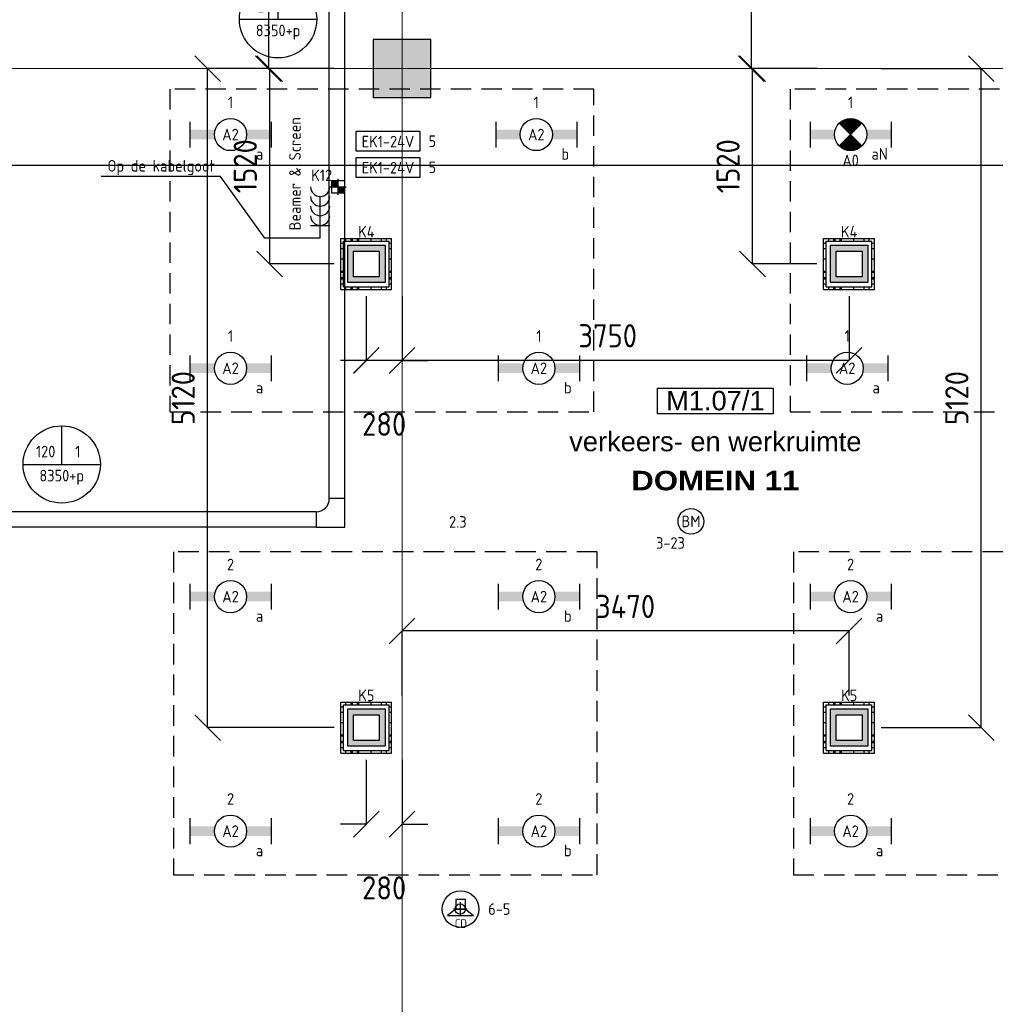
# Model space of a CAD drawing. Header units: millimetres. Extents: x -38031 to 110605, y -30229 to 92226.
# Tile 193 of 256: x 88890 to 96468, y 17835 to 25479. Entities that reach past the tile are written whole.
import ezdxf
from ezdxf.enums import TextEntityAlignment as Align

# ---------------------------------------------------------------- set-up
doc = ezdxf.new("R2010")
doc.units = ezdxf.units.MM
doc.header["$LTSCALE"] = 50
doc.set_wipeout_variables(frame=1)
doc.header["$PDMODE"] = 1
doc.linetypes.add('HIDDEN2', pattern=[4.7625, 3.175, -1.5875])
doc.linetypes.add('STYLE_07', pattern=[1.875, 0.625, -0.20828, 0.625, -0.20836, 0.06943, -0.13893])
for name, color, linetype in [('AB$1A---_ATTRIB035', 8, 'Continuous'), ('AL$1A---_ALGEMEEN', 8, 'Continuous'), ('AL------_MAATV', 200, 'Continuous'), ('AL------_MAATVOERING', 2, 'Continuous'), ('AL------_SPARING', 2, 'Continuous'), ('AM$1A---_ARCERING', 8, 'Continuous'), ('BOUWKUNDIG', 8, 'Continuous'), ('EB6421--_ATTRIB', 2, 'Continuous'), ('EB6511--_ATTRIB', 2, 'Continuous'), ('EL6131--_KG', 3, 'Continuous'), ('EL6132--', 3, 'Continuous'), ('EL6222--', 3, 'Continuous'), ('EL6311--', 3, 'Continuous'), ('el6311--nv', 7, 'Continuous'), ('EL6322--', 3, 'Continuous'), ('EL6421--', 3, 'Continuous'), ('EL6431--', 3, 'Continuous'), ('EL6511--', 3, 'Continuous'), ('EM6131--', 1, 'Continuous'), ('LICHT_TEXT018', 1, 'Continuous'), ('versterkte strook', 7, 'Continuous'), ('Vloerdoos (2e)', 51, 'Continuous'), ('Vloerdoos (OUD)', 51, 'Continuous'), ('Zonwering', 3, 'Continuous')]:
    doc.layers.add(name, color=color, linetype=linetype)
doc.layers.add('stramien', color=1, linetype='Continuous', lineweight=15)
doc.styles.add('Arial', font='ARIAL.TTF')
doc.styles.add('Arial Black', font='txt')
doc.styles.add('BURO-018', font='iso.shx', dxfattribs={"height": 90})
doc.styles.add('NORATT', font='isocp.shx')
doc.styles.get("Standard").update_dxf_attribs({"font": 'iso.shx'})
doc.dimstyles.new('STABICAD', dxfattribs={"dimscale": 100, "dimtxt": 1.8, "dimasz": 2, "dimexe": 0, "dimexo": 2.5, "dimgap": 1.5, "dimtad": 0, "dimdec": 0, "dimrnd": 10, "dimzin": 0, "dimdsep": 46, "dimtxsty": 'Standard', "dimblk1": 'OBLIQUE', "dimblk2": 'OBLIQUE', "dimsah": 1, "dimcen": -3, "dimadec": 0, "dimazin": 0, "dimtfac": 1, "dimtdec": 0, "dimtofl": 0, "dimtmove": 2, "dimatfit": 3, "dimfxl": 0, "dimtvp": 1.055556, "dimtolj": 1, "dimtzin": 0, "dimarcsym": 0})

# ---------------------------------------------------------------- blocks, each defined once
blk = doc.blocks.new('_Oblique')
at = {"color": 0, "linetype": 'ByBlock', "lineweight": -2}
blk.add_line((-0.5, -0.5), (0.5, 0.5), dxfattribs=at)
blk = doc.blocks.new('*D26')
at = {"layer": 'AL------_MAATVOERING', "color": 0, "lineweight": -2}
for p, q in [((91322.4, 28454.1), (90822.4, 28454.1)), ((90822.4, 28454.1), (90822.4, 25100)), ((91322.4, 25100), (90822.4, 25100))]:
    blk.add_line(p, q, dxfattribs=at)
at = {"layer": 'Defpoints', "color": 0}
for p in [(91572.4, 28454.1), (90822.4, 25100), (91572.4, 25100)]:
    blk.add_point(p, dxfattribs=at)
at = {"layer": 'AL------_MAATVOERING', "color": 0, "lineweight": -2, "xscale": 200, "yscale": 200, "zscale": 200}
for p, rotation in [((90822.4, 28454.1), 90), ((90822.4, 25100), 270)]:
    blk.add_blockref('_Oblique', p, dxfattribs=dict(at, rotation=rotation))
at = {"layer": 'AL------_MAATVOERING', "color": 0, "insert": (90632.4, 26777.1), "char_height": 180, "attachment_point": 5, "rotation": 90}
blk.add_mtext('\\A1;3350', dxfattribs=at)
blk = doc.blocks.new('*D27')
at = {"layer": 'AL------_MAATVOERING', "color": 0, "lineweight": -2}
for p, q in [((95072.4, 28454.1), (94572.4, 28454.1)), ((94572.4, 28454.1), (94572.4, 25100)), ((95072.4, 25100), (94572.4, 25100))]:
    blk.add_line(p, q, dxfattribs=at)
at = {"layer": 'Defpoints', "color": 0}
for p in [(95322.4, 28454.1), (94572.4, 25100), (95322.4, 25100)]:
    blk.add_point(p, dxfattribs=at)
at = {"layer": 'AL------_MAATVOERING', "color": 0, "lineweight": -2, "xscale": 200, "yscale": 200, "zscale": 200}
for p, rotation in [((94572.4, 28454.1), 90), ((94572.4, 25100), 270)]:
    blk.add_blockref('_Oblique', p, dxfattribs=dict(at, rotation=rotation))
at = {"layer": 'AL------_MAATVOERING', "color": 0, "insert": (94382.4, 26777.1), "char_height": 180, "attachment_point": 5, "rotation": 90}
blk.add_mtext('\\A1;3350', dxfattribs=at)
blk = doc.blocks.new('*D33')
at = {"layer": 'AL------_MAATVOERING', "color": 0, "lineweight": -2}
for p, q in [((95082.4, 25100), (94582.4, 25100)), ((94582.4, 23583.4), (94582.4, 25100)), ((95082.4, 23583.4), (94582.4, 23583.4))]:
    blk.add_line(p, q, dxfattribs=at)
at = {"layer": 'Defpoints', "color": 0}
for p in [(94582.4, 25100), (95332.4, 25100), (95332.4, 23583.4)]:
    blk.add_point(p, dxfattribs=at)
at = {"layer": 'AL------_MAATVOERING', "color": 0, "lineweight": -2, "xscale": 200, "yscale": 200, "zscale": 200}
for p, rotation in [((94582.4, 25100), 90), ((94582.4, 23583.4), 270)]:
    blk.add_blockref('_Oblique', p, dxfattribs=dict(at, rotation=rotation))
at = {"layer": 'AL------_MAATVOERING', "color": 0, "insert": (94392.4, 24341.7), "char_height": 180, "attachment_point": 5, "rotation": 90}
blk.add_mtext('\\A1;1520', dxfattribs=at)
blk = doc.blocks.new('*D35')
at = {"layer": 'AL------_MAATVOERING', "color": 0, "lineweight": -2}
for p, q in [((91332.4, 25100), (90832.4, 25100)), ((90832.4, 23583.4), (90832.4, 25100)), ((91332.4, 23583.4), (90832.4, 23583.4))]:
    blk.add_line(p, q, dxfattribs=at)
at = {"layer": 'Defpoints', "color": 0}
for p in [(90832.4, 25100), (91582.4, 25100), (91582.4, 23583.4)]:
    blk.add_point(p, dxfattribs=at)
at = {"layer": 'AL------_MAATVOERING', "color": 0, "lineweight": -2, "xscale": 200, "yscale": 200, "zscale": 200}
for p, rotation in [((90832.4, 25100), 90), ((90832.4, 23583.4), 270)]:
    blk.add_blockref('_Oblique', p, dxfattribs=dict(at, rotation=rotation))
at = {"layer": 'AL------_MAATVOERING', "color": 0, "insert": (90642.4, 24341.7), "char_height": 180, "attachment_point": 5, "rotation": 90}
blk.add_mtext('\\A1;1520', dxfattribs=at)
blk = doc.blocks.new('*D36')
at = {"layer": 'AL------_MAATVOERING', "color": 0, "lineweight": -2}
for p, q in [((91582.4, 19733.4), (91582.4, 19233.4)), ((91860, 19733.4), (91860, 19233.4)), ((91582.4, 19233.4), (91382.4, 19233.4)), ((91860, 19233.4), (92060, 19233.4))]:
    blk.add_line(p, q, dxfattribs=at)
at = {"layer": 'Defpoints', "color": 0}
for p in [(91582.4, 19983.4), (91860, 19983.4), (91860, 19233.4)]:
    blk.add_point(p, dxfattribs=at)
at = {"layer": 'AL------_MAATVOERING', "color": 0, "lineweight": -2, "xscale": 200, "yscale": 200, "zscale": 200}
blk.add_blockref('_Oblique', (91582.4, 19233.4), dxfattribs=at)
at = {"layer": 'AL------_MAATVOERING', "color": 0, "lineweight": -2, "xscale": 200, "yscale": 200, "zscale": 200, "rotation": 180}
blk.add_blockref('_Oblique', (91860, 19233.4), dxfattribs=at)
at = {"layer": 'AL------_MAATVOERING', "color": 0, "insert": (91721.2, 18738.4), "char_height": 180, "attachment_point": 5}
blk.add_mtext('\\A1;280', dxfattribs=at)
blk = doc.blocks.new('*D220')
at = {"layer": 'AL------_MAATVOERING', "color": 0, "lineweight": -2}
for p, q in [((91860, 20233.4), (91860, 20733.4)), ((95332.4, 20733.4), (91860, 20733.4)), ((95332.4, 20233.4), (95332.4, 20733.4))]:
    blk.add_line(p, q, dxfattribs=at)
at = {"layer": 'Defpoints', "color": 0}
for p in [(91860, 20733.4), (91860, 19983.4), (95332.4, 19983.4)]:
    blk.add_point(p, dxfattribs=at)
at = {"layer": 'AL------_MAATVOERING', "color": 0, "lineweight": -2, "xscale": 200, "yscale": 200, "zscale": 200, "rotation": 180}
blk.add_blockref('_Oblique', (91860, 20733.4), dxfattribs=at)
at = {"layer": 'AL------_MAATVOERING', "color": 0, "lineweight": -2, "xscale": 200, "yscale": 200, "zscale": 200}
blk.add_blockref('_Oblique', (95332.4, 20733.4), dxfattribs=at)
at = {"layer": 'AL------_MAATVOERING', "color": 0, "insert": (93596.2, 20923.4), "char_height": 180, "attachment_point": 5}
blk.add_mtext('\\A1;3470', dxfattribs=at)
blk = doc.blocks.new('*D37')
at = {"layer": 'AL------_MAATVOERING', "color": 0, "lineweight": -2}
for p, q in [((91582.4, 23333.4), (91582.4, 22833.4)), ((91860, 23333.4), (91860, 22833.4)), ((91582.4, 22833.4), (91382.4, 22833.4)), ((91860, 22833.4), (92060, 22833.4))]:
    blk.add_line(p, q, dxfattribs=at)
at = {"layer": 'Defpoints', "color": 0}
for p in [(91582.4, 23583.4), (91860, 23583.4), (91860, 22833.4)]:
    blk.add_point(p, dxfattribs=at)
at = {"layer": 'AL------_MAATVOERING', "color": 0, "lineweight": -2, "xscale": 200, "yscale": 200, "zscale": 200}
blk.add_blockref('_Oblique', (91582.4, 22833.4), dxfattribs=at)
at = {"layer": 'AL------_MAATVOERING', "color": 0, "lineweight": -2, "xscale": 200, "yscale": 200, "zscale": 200, "rotation": 180}
blk.add_blockref('_Oblique', (91860, 22833.4), dxfattribs=at)
at = {"layer": 'AL------_MAATVOERING', "color": 0, "insert": (91721.2, 22338.4), "char_height": 180, "attachment_point": 5}
blk.add_mtext('\\A1;280', dxfattribs=at)
blk = doc.blocks.new('*D38')
at = {"layer": 'AL------_MAATVOERING', "color": 0, "lineweight": -2}
for p, q in [((91582.4, 23333.4), (91582.4, 22835.1)), ((95332.4, 23333.4), (95332.4, 22835.1)), ((91582.4, 22835.1), (95332.4, 22835.1))]:
    blk.add_line(p, q, dxfattribs=at)
at = {"layer": 'Defpoints', "color": 0}
for p in [(91582.4, 23583.4), (95332.4, 23583.4), (95332.4, 22835.1)]:
    blk.add_point(p, dxfattribs=at)
at = {"layer": 'AL------_MAATVOERING', "color": 0, "lineweight": -2, "xscale": 200, "yscale": 200, "zscale": 200, "rotation": 180}
blk.add_blockref('_Oblique', (91582.4, 22835.1), dxfattribs=at)
at = {"layer": 'AL------_MAATVOERING', "color": 0, "lineweight": -2, "xscale": 200, "yscale": 200, "zscale": 200}
blk.add_blockref('_Oblique', (95332.4, 22835.1), dxfattribs=at)
at = {"layer": 'AL------_MAATVOERING', "color": 0, "insert": (93457.4, 23025.1), "char_height": 180, "attachment_point": 5}
blk.add_mtext('\\A1;3750', dxfattribs=at)
blk = doc.blocks.new('*D221')
at = {"layer": 'AL------_MAATVOERING', "color": 0, "lineweight": -2}
for p, q in [((95582.4, 25100), (96359.4, 25100)), ((96359.4, 19983.4), (96359.4, 25100)), ((95582.4, 19983.4), (96359.4, 19983.4))]:
    blk.add_line(p, q, dxfattribs=at)
at = {"layer": 'Defpoints', "color": 0}
for p in [(95332.4, 25100), (96359.4, 25100), (95332.4, 19983.4)]:
    blk.add_point(p, dxfattribs=at)
at = {"layer": 'AL------_MAATVOERING', "color": 0, "lineweight": -2, "xscale": 200, "yscale": 200, "zscale": 200}
for p, rotation in [((96359.4, 25100), 90), ((96359.4, 19983.4), 270)]:
    blk.add_blockref('_Oblique', p, dxfattribs=dict(at, rotation=rotation))
at = {"layer": 'AL------_MAATVOERING', "color": 0, "insert": (96169.4, 22541.7), "char_height": 180, "attachment_point": 5, "rotation": 90}
blk.add_mtext('\\A1;5120', dxfattribs=at)
blk = doc.blocks.new('*D44')
at = {"layer": 'AL------_MAATVOERING', "color": 0, "lineweight": -2}
for p, q in [((91332.4, 25100), (90350.2, 25100)), ((90350.2, 19983.4), (90350.2, 25100)), ((91332.4, 19983.4), (90350.2, 19983.4))]:
    blk.add_line(p, q, dxfattribs=at)
at = {"layer": 'Defpoints', "color": 0}
for p in [(90350.2, 25100), (91582.4, 25100), (91582.4, 19983.4)]:
    blk.add_point(p, dxfattribs=at)
at = {"layer": 'AL------_MAATVOERING', "color": 0, "lineweight": -2, "xscale": 200, "yscale": 200, "zscale": 200}
for p, rotation in [((90350.2, 25100), 90), ((90350.2, 19983.4), 270)]:
    blk.add_blockref('_Oblique', p, dxfattribs=dict(at, rotation=rotation))
at = {"layer": 'AL------_MAATVOERING', "color": 0, "insert": (90160.2, 22541.7), "char_height": 180, "attachment_point": 5, "rotation": 90}
blk.add_mtext('\\A1;5120', dxfattribs=at)
blk = doc.blocks.new('E00414')
at = {"color": 0, "linetype": 'Continuous'}
for p, q in [((-2.9, -2.9), (-2.9, 2.9)), ((-2.9, 2.9), (2.9, 2.9)), ((-2, 2), (2, 2)), ((-2, -2), (-2, 2)), ((2, 2), (2, -2)), ((2.9, 2.9), (2.9, -2.9)), ((2.9, -2.9), (-2.9, -2.9)), ((2, -2), (-2, -2))]:
    blk.add_line(p, q, dxfattribs=at)
at = {"color": 0}
for points in [[(-2.9, 2.9), (2.9, 2.9), (-2, 2), (2, 2)], [(-2, -2), (-2.9, -2.9), (-2, 2), (-2.9, 2.9)], [(2, 2), (2.9, 2.9), (2, -2), (2.9, -2.9)], [(2, -2), (2.9, -2.9), (-2, -2), (-2.9, -2.9)]]:
    blk.add_solid(points, dxfattribs=at)
at = {"color": 0, "linetype": 'Continuous', "style": 'BURO-018'}
for tag, p in [('E_GKAST', (0, 8)), ('E_GROEP', (0, 5)), ('E_SGROEP', (4.5, 5))]:
    blk.add_attdef(tag, text='', height=1.8, dxfattribs=at).set_placement(p, align=Align.MIDDLE)
at = {"color": 0, "linetype": 'Continuous', "style": 'BURO-018', "flags": 1}
for tag, p in [('E_VERMCODE', (13, 5)), ('E_MATCODE', (0, 0))]:
    blk.add_attdef(tag, text='', height=1.8, dxfattribs=at).set_placement(p, align=Align.MIDDLE)
blk = doc.blocks.new('1115B6630')
at = {"color": 0}
for p, q in [((-6.3, 2), (-6.3, -2)), ((6.3, 2), (6.3, -2))]:
    blk.add_line(p, q, dxfattribs=at)
at = {"color": 0, "linetype": 'Continuous'}
blk.add_circle((0, 0), 2.5, dxfattribs=at)
at = {"color": 0}
for points in [[(-2.5, 0.75), (-6.3, 0.75), (-2.5, -0.75), (-6.3, -0.75)], [(2.5, 0.75), (6.3, 0.75), (2.5, -0.75), (6.3, -0.75)]]:
    blk.add_solid(points, dxfattribs=at)
at = {"color": 0, "linetype": 'Continuous', "style": 'BURO-018'}
for tag, p in [('E_GKAST', (0, 8)), ('E_GROEP', (0, 5)), ('E_SGROEP', (4.5, 5)), ('E_ARMCODE', (0, 0)), ('E_SLET', (4.5, -3))]:
    blk.add_attdef(tag, text='', height=1.8, dxfattribs=at).set_placement(p, align=Align.MIDDLE)
blk = doc.blocks.new('E00018')
at = {"color": 0, "linetype": 'Continuous'}
for p, q in [((-1.77, -1.77), (1.77, 1.77)), ((1.77, -1.77), (-1.77, 1.77))]:
    blk.add_line(p, q, dxfattribs=at)
at = {"color": 0, "linetype": 'Continuous', "const_width": 2.5}
for points in [[(-0.88, 0.88, -0.198912), (0, 1.25, -0.198912), (0.88, 0.88, -1)], [(-0.88, -0.88, 0.198912), (0, -1.25, 0.198912), (0.88, -0.88, 1)]]:
    blk.add_lwpolyline(points, format="xyb", dxfattribs=at)
blk = doc.blocks.new('1115B6630-NO1')
at = {"color": 0}
for p, q in [((-6.3, 2), (-6.3, -2)), ((6.3, 2), (6.3, -2))]:
    blk.add_line(p, q, dxfattribs=at)
at = {"color": 0, "linetype": 'Continuous'}
blk.add_circle((0, 0), 2.5, dxfattribs=at)
at = {"color": 0}
for points in [[(-2.5, 0.75), (-6.3, 0.75), (-2.5, -0.75), (-6.3, -0.75)], [(2.5, 0.75), (6.3, 0.75), (2.5, -0.75), (6.3, -0.75)]]:
    blk.add_solid(points, dxfattribs=at)
at = {"color": 0, "zscale": 50}
blk.add_blockref('E00018', (0, 0), dxfattribs=at)
at = {"color": 0, "linetype": 'Continuous', "style": 'BURO-018'}
for tag, p in [('E_GKAST', (0, 8)), ('E_GROEP', (0, 5)), ('E_SGROEP', (4.5, 5)), ('E_ARMCODE', (0, 0)), ('E_SLET', (4.5, -3))]:
    blk.add_attdef(tag, text='', height=1.8, dxfattribs=at).set_placement(p, align=Align.MIDDLE)
blk = doc.blocks.new('E00497')
at = {"color": 0}
for p, q in [((0, 0.75), (1, 2)), ((1, -2), (1, 2)), ((0, 0.75), (-1.5, 0.75)), ((0, -0.75), (0, 0.75)), ((-1.5, -0.75), (0, -0.75)), ((0, -0.75), (1, -2))]:
    blk.add_line(p, q, dxfattribs=at)
blk.add_line((-1.5, 0.75), (-1.5, -0.75))
blk.add_circle((0, 0), 2.84, dxfattribs=at)
at = {"color": 0, "linetype": 'Continuous', "style": 'BURO-018'}
blk.add_attdef('E_TEXT1', text='', height=1.8, dxfattribs=at).set_placement((0, 4.5), align=Align.MIDDLE)
at = {"color": 0, "linetype": 'Continuous', "style": 'BURO-018', "flags": 1}
blk.add_attdef('E_MATCODE', text='', height=1.8, dxfattribs=at).set_placement((0, 0), align=Align.MIDDLE)
blk = doc.blocks.new('E-GK-GTC-783C')
at = {"color": 0, "linetype": 'Continuous'}
for p, q in [((-0.5, 60), (0.5, 60)), ((-0.5, -60), (0.5, -60))]:
    blk.add_line(p, q, dxfattribs=at)
blk = doc.blocks.new('E-GK-BS-1-78676767')
at = {"color": 0, "linetype": 'Continuous'}
for p, q in [((60, 163), (-60, 163)), ((60, -60), (60, 163)), ((-163, 60), (-163, -60)), ((-163, -60), (60, -60))]:
    blk.add_line(p, q, dxfattribs=at)
blk.add_arc((-163, 163), 103, 270, 0, dxfattribs=at)
blk = doc.blocks.new('E00103')
at = {"color": 0, "linetype": 'Continuous'}
for p, q in [((0, 6), (0, 12)), ((-6, 6), (6, 6))]:
    blk.add_line(p, q, dxfattribs=at)
blk.add_circle((0, 6), 6, dxfattribs=at)
at = {"color": 0, "linetype": 'Continuous', "style": 'BURO-018'}
for tag, p in [('E_TEXT1', (-2.5, 8)), ('E_TEXT3', (2.5, 8)), ('E_TEXT6', (0, 4))]:
    blk.add_attdef(tag, text='', height=1.8, dxfattribs=at).set_placement(p, align=Align.MIDDLE)
blk = doc.blocks.new('Centraaldoos')
at = {"color": 1, "linetype": 'Continuous'}
for p, q in [((-2, 0), (2, 0)), ((0, -2), (0, 2))]:
    blk.add_line(p, q, dxfattribs=at)
at = {"color": 0, "linetype": 'Continuous'}
blk.add_circle((0, 0), 1.5, dxfattribs=at)
at = {"color": 0, "linetype": 'Continuous', "style": 'BURO-018'}
blk.add_attdef('AL_POSNR', text='', height=1.8, dxfattribs=at).set_placement((0, 3), align=Align.CENTER)
at = {"color": 0, "linetype": 'Continuous', "style": 'BURO-018', "flags": 1}
blk.add_attdef('AL_OMS', (0, 0), '', height=1.8, dxfattribs=at)
at = {"layer": 'AL------_MAATV', "style": 'BURO-018'}
blk.add_text('CD', height=2.531, rotation=180, dxfattribs=at).set_placement((1.61, 5.48))
blk = doc.blocks.new('Sparing 100x100')
at = {"color": 1, "linetype": 'Continuous'}
for p, q in [((-2.5, 0), (2.5, 0)), ((0, -2.5), (0, 2.5))]:
    blk.add_line(p, q, dxfattribs=at)
at = {"color": 0, "linetype": 'Continuous'}
for p, q in [((-2, 2), (2, 2)), ((-2, -2), (-2, 2)), ((2, 2), (2, -2)), ((2, -2), (-2, -2))]:
    blk.add_line(p, q, dxfattribs=at)
for points in [[(-2, 2), (0, 2), (-2, 0), (0, 0)], [(0, 0), (2, 0), (0, -2), (2, -2)]]:
    blk.add_solid(points, dxfattribs=at)
at = {"color": 0, "linetype": 'Continuous', "style": 'BURO-018'}
blk.add_attdef('AL_POSNR', text='', height=1.8, dxfattribs=at).set_placement((0, 3), align=Align.CENTER)
at = {"color": 0, "linetype": 'Continuous', "style": 'BURO-018', "flags": 1}
blk.add_attdef('AL_OMS', (0, 0), '', height=1.8, dxfattribs=at)
blk = doc.blocks.new('E00113')
at = {"color": 0, "linetype": 'Continuous'}
for p, q in [((-5, 4), (-5, 1)), ((5, 4), (-5, 4)), ((5, 1), (5, 4)), ((-5, 1), (5, 1))]:
    blk.add_line(p, q, dxfattribs=at)
at = {"color": 0, "linetype": 'Continuous', "style": 'BURO-018'}
for tag, p in [('E_TEXT1', (0, 6)), ('E_TEXT2', (0, 2.5))]:
    blk.add_attdef(tag, text='', height=1.8, dxfattribs=at).set_placement(p, align=Align.MIDDLE)
at = {"color": 0, "linetype": 'Continuous', "style": 'BURO-018', "flags": 1}
blk.add_attdef('E_MATCODE', text='', height=1.8, dxfattribs=at).set_placement((0, 0), align=Align.MIDDLE)
blk = doc.blocks.new('VLOERDOOS (2e)')
at = {"layer": 'Vloerdoos (OUD)'}
for p, q in [((0, 395), (395, 395)), ((0, 395), (0, 0)), ((40, 375), (40, 395)), ((80, 375), (80, 395)), ((90, 375), (90, 395)), ((130, 375), (130, 395)), ((140, 375), (140, 395)), ((235, 375), (235, 395)), ((315, 375), (315, 395)), ((355, 375), (355, 395)), ((395, 395), (395, 0)), ((0, 355), (20, 355)), ((0, 315), (20, 315)), ((20, 375), (20, 20)), ((20, 375), (375, 375)), ((375, 375), (375, 20)), ((375, 355), (395, 355)), ((375, 315), (395, 315)), ((0, 305), (20, 305)), ((0, 265), (20, 265)), ((0, 255), (20, 255)), ((375, 305), (395, 305)), ((375, 265), (395, 265)), ((375, 255), (395, 255)), ((0, 160), (20, 160)), ((375, 160), (395, 160)), ((0, 80), (20, 80)), ((375, 80), (395, 80)), ((0, 40), (20, 40)), ((0, 0), (395, 0)), ((20, 20), (375, 20)), ((40, 0), (40, 20)), ((80, 0), (80, 20)), ((90, 0), (90, 20)), ((130, 0), (130, 20)), ((140, 0), (140, 20)), ((235, 0), (235, 20)), ((315, 0), (315, 20)), ((355, 0), (355, 20)), ((375, 40), (395, 40))]:
    blk.add_line(p, q, dxfattribs=at)
blk = doc.blocks.new('E00123')
at = {"color": 0, "linetype": 'Continuous'}
blk.add_circle((0, 0), 2, dxfattribs=at)
at = {"color": 0, "linetype": 'Continuous', "style": 'BURO-018'}
for tag, p in [('E_TEXT1', (0, 4.5)), ('E_TEXT2', (0, 0))]:
    blk.add_attdef(tag, text='', height=1.8, dxfattribs=at).set_placement(p, align=Align.MIDDLE)
at = {"color": 0, "linetype": 'Continuous', "style": 'BURO-018', "flags": 1}
blk.add_attdef('E_MATCODE', (0, 0), '', height=1.8, dxfattribs=at)
blk = doc.blocks.new('tekst 12 pts')
at = {"layer": 'AL$1A---_ALGEMEEN', "color": 0, "style": 'Arial'}
blk.add_attdef('naam_ruimte', text='', height=151.5, dxfattribs=at).set_placement((0, -41.1), align=Align.TOP_CENTER)
at = {"layer": 'AL$1A---_ALGEMEEN', "color": 0, "flags": 1}
for tag, p in [('oppervlakte', (-264.6, -1003)), ('stramiennummer', (-264.6, -1275.7))]:
    blk.add_attdef(tag, p, '', height=151.5, dxfattribs=at)
blk = doc.blocks.new('ruimtenummer')
at = {"layer": 'AL$1A---_ALGEMEEN', "color": 0, "flags": 1}
for tag, p in [('peil', (-450, -397.1)), ('onderdeel', (-450, -669.8))]:
    blk.add_attdef(tag, p, '', height=151.5, dxfattribs=at)
at = {"color": 0}
blk.add_wipeout([(-450, 100), (450, 100), (450, -100), (-450, -100)], dxfattribs=at).dxf.layer = 'AL$1A---_ALGEMEEN'
at = {"layer": 'AL$1A---_ALGEMEEN', "color": 0}
blk.add_lwpolyline([(-450, 100), (450, 100), (450, -100), (-450, -100)], close=True, dxfattribs=at)
at = {"layer": 'AL$1A---_ALGEMEEN', "color": 0, "style": 'Arial'}
blk.add_attdef('ruimtenummer', text='', height=151.5, dxfattribs=at).set_placement((0, 78), align=Align.TOP_CENTER)
blk = doc.blocks.new('tekst 9 pts')
at = {"layer": 'AL$1A---_ALGEMEEN', "color": 0, "style": 'Arial Black'}
blk.add_attdef('naam_ruimte', text='', height=151.5, dxfattribs=at).set_placement((0, -81.3), align=Align.TOP_CENTER)
at = {"layer": 'AL$1A---_ALGEMEEN', "color": 0, "flags": 1}
for tag, p in [('oppervlakte', (-335, -1162.1)), ('stramiennummer', (-335, -1434.9))]:
    blk.add_attdef(tag, p, '', height=151.5, dxfattribs=at)
blk = doc.blocks.new('200254 W 211 30-06-2008')
at = {"layer": 'AM$1A---_ARCERING', "linetype": 'Continuous', "lineweight": 0}
blk.add_hatch(color=256, dxfattribs=at).paths.add_polyline_path([(20867.45, 3513.45), (20876.45, 3513.45), (20876.45, 3522.45), (20867.45, 3522.45)])
at = {"layer": 'AL$1A---_ALGEMEEN'}
blk.add_lwpolyline([(20867.45, 3513.45), (20876.45, 3513.45), (20876.45, 3522.45), (20867.45, 3522.45)], close=True, dxfattribs=at)
at = {"layer": 'stramien', "linetype": 'STYLE_07', "ltscale": 50}
for p, q in [((20871.95, 2695.43), (20871.95, 4240.03)), ((20507.75, 3517.95), (21068.27, 3517.95)), ((19004.75, 3477.45), (21069.14, 3477.45))]:
    blk.add_line(p, q, dxfattribs=at)
at = {"layer": 'AL$1A---_ALGEMEEN'}
ref = blk.add_blockref('ruimtenummer', (20920.62, 3466.34), dxfattribs=dict(at, xscale=0.02, yscale=0.02, zscale=0.02))
ref.add_attrib('ruimtenummer', 'M1.07/1', dxfattribs={"layer": 'AB$1A---_ATTRIB035', "height": 3.03, "style": 'Arial'}).set_placement((20920.62, 3467.9), align=Align.TOP_CENTER)
ref = blk.add_blockref('tekst 12 pts', (20920.62, 3462.37), dxfattribs=dict(at, xscale=-0.02, yscale=0.02, zscale=0.02))
ref.add_attrib('naam_ruimte', 'verkeers- en werkruimte', dxfattribs={"layer": 'AB$1A---_ATTRIB035', "height": 3.0305, "style": 'Arial'}).set_placement((20920.62, 3461.55), align=Align.TOP_CENTER)
ref = blk.add_blockref('tekst 9 pts', (20920.62, 3457.11), dxfattribs=dict(at, xscale=0.02, yscale=0.02, zscale=0.02))
ref.add_attrib('naam_ruimte', 'DOMEIN 11', dxfattribs={"layer": 'AB$1A---_ATTRIB035', "height": 3.03, "style": 'Arial Black'}).set_placement((20920.62, 3455.48), align=Align.TOP_CENTER)
blk = doc.blocks.new('111304L')
at = {"color": 0, "linetype": 'Continuous'}
for p, q in [((0, 1), (0, 7.5)), ((-1.5, 3), (1.5, 3))]:
    blk.add_line(p, q, dxfattribs=at)
for centre in [(0, 9), (0, 7.5), (0, 6), (0, 4.5)]:
    blk.add_arc(centre, 1.5, 180, 0, dxfattribs=at)
at = {"color": 0, "linetype": 'Continuous', "style": 'BURO-018'}
for tag, p in [('E_GKAST', (0, 14.5)), ('E_GROEP', (0, 11.5)), ('E_SGROEP', (4.5, 11.5)), ('E_SLET1', (3.5, 8.5))]:
    blk.add_attdef(tag, text='', height=1.8, dxfattribs=at).set_placement(p, align=Align.MIDDLE)
at = {"color": 0, "linetype": 'Continuous', "style": 'BURO-018', "flags": 1}
blk.add_attdef('E_MATCODE', text='', height=1.8, dxfattribs=at).set_placement((0, 0), align=Align.MIDDLE)
blk = doc.blocks.new('beamer-Screen-opgoot')
at = {"layer": 'EL6222--', "color": 1}
blk.add_lwpolyline([(430.6, 0), (0, 0), (-344.7, 480.3)], dxfattribs=at)
at = {"layer": 'EL6311--', "color": 1}
blk.add_lwpolyline([(-344.7, 480.3), (-1270.3, 480.3)], dxfattribs=at)
at = {"layer": 'EL6311--'}
ref = blk.add_blockref('111304L', (430.6, -50), dxfattribs=dict(at, xscale=50, yscale=50, zscale=50))
ref.add_attrib('E_GROEP', 'K12', dxfattribs={"layer": '0', "color": 1, "linetype": 'Continuous', "height": 90, "style": 'BURO-018'}).set_placement((442.1, 488.9), align=Align.MIDDLE)
at = {"layer": 'EL6132--', "color": 1}
blk.add_text('Beamer & Screen', height=90, rotation=90, dxfattribs=at).set_placement((279.7, 61.6))
blk.add_text('Op de kabelgoot', height=90, dxfattribs=at).set_placement((-1221.9, 517.7))

msp = doc.modelspace()

# ---------------------------------------------------------------- block references
at = {"layer": 'BOUWKUNDIG', "xscale": 50, "yscale": 50, "zscale": 50}
msp.add_blockref('200254 W 211 30-06-2008', (-951737.5, -150797.3), dxfattribs=at)

# ---------------------------------------------------------------- next in the draw order: linework, layer by layer
at = {"layer": 'LICHT_TEXT018', "linetype": 'HIDDEN2'}
for points in [[(90057.2, 22434.5), (93350.2, 22434.5), (93350.2, 24940.7), (90057.2, 24940.7)], [(94873.5, 22434.5), (98166.5, 22434.5), (98166.5, 24940.7), (94873.5, 24940.7)], [(90083.8, 18840.6), (93376.8, 18840.6), (93376.8, 21346.8), (90083.8, 21346.8)], [(94900.1, 18840.6), (98193.1, 18840.6), (98193.1, 21346.8), (94900.1, 21346.8)]]:
    msp.add_lwpolyline(points, close=True, dxfattribs=at)
at = {"layer": 'versterkte strook'}
msp.add_line((82069.1, 24350), (100596.1, 24350), dxfattribs=at)

# ---------------------------------------------------------------- next in the draw order: block references
at = {"layer": 'AL------_SPARING', "xscale": 25, "yscale": 25, "zscale": 25}
msp.add_blockref('Sparing 100x100', (91364, 24181.4), dxfattribs=at)
at = {"layer": 'AL------_SPARING', "xscale": 26.66666666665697, "yscale": 26.66666666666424, "zscale": 26.66666666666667, "rotation": 180}
msp.add_blockref('Centraaldoos', (92311.9, 18574), dxfattribs=at)
at = {"layer": 'EL6131--_KG'}
for p, xscale, rotation in [((91354.9, 25193.4), 6864.814610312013, 89.99999999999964), ((89158.5, 21598), 4066.880772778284, 179.9999999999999)]:
    msp.add_blockref('E-GK-GTC-783C', p, dxfattribs=dict(at, xscale=xscale, rotation=rotation))
msp.add_blockref('E-GK-BS-1-78676767', (91354.9, 21598), dxfattribs=at)
at = {"layer": 'EL6222--'}
ref = msp.add_blockref('E00414', (91583, 23583), dxfattribs=dict(at, xscale=50, yscale=50, zscale=50))
ref.add_attrib('E_GROEP', 'K4', dxfattribs={"layer": '0', "color": 1, "linetype": 'Continuous', "height": 90, "style": 'BURO-018'}).set_placement((91583, 23833), align=Align.MIDDLE)
ref = msp.add_blockref('E00414', (95333, 23583), dxfattribs=dict(at, xscale=50, yscale=50, zscale=50))
ref.add_attrib('E_GROEP', 'K4', dxfattribs={"layer": '0', "color": 1, "linetype": 'Continuous', "height": 90, "style": 'BURO-018'}).set_placement((95333, 23833), align=Align.MIDDLE)
ref = msp.add_blockref('E00414', (91583, 19983), dxfattribs=dict(at, xscale=50, yscale=50, zscale=50))
ref.add_attrib('E_GROEP', 'K5', dxfattribs={"layer": '0', "color": 1, "linetype": 'Continuous', "height": 90, "style": 'BURO-018'}).set_placement((91583, 20233), align=Align.MIDDLE)
ref = msp.add_blockref('E00414', (95333, 19983), dxfattribs=dict(at, xscale=50, yscale=50, zscale=50))
ref.add_attrib('E_GROEP', 'K5', dxfattribs={"layer": '0', "color": 1, "linetype": 'Continuous', "height": 90, "style": 'BURO-018'}).set_placement((95333, 20233), align=Align.MIDDLE)
at = {"layer": 'EL6311--'}
ref = msp.add_blockref('1115B6630', (90528, 24587.5), dxfattribs=dict(at, xscale=50, yscale=50, zscale=50))
ref.add_attrib('E_ARMCODE', 'A2', dxfattribs={"layer": '0', "color": 1, "linetype": 'Continuous', "height": 90, "style": 'BURO-018'}).set_placement((90528, 24587.5), align=Align.MIDDLE)
ref.add_attrib('E_SLET', 'a', dxfattribs={"layer": '0', "color": 1, "linetype": 'Continuous', "height": 90, "style": 'BURO-018'}).set_placement((90753, 24437.5), align=Align.MIDDLE)
ref.add_attrib('E_GROEP', '1', dxfattribs={"layer": '0', "color": 1, "linetype": 'Continuous', "height": 90, "style": 'BURO-018'}).set_placement((90528, 24837.5), align=Align.MIDDLE)
ref = msp.add_blockref('1115B6630', (92902.9, 24587.5), dxfattribs=dict(at, xscale=50, yscale=50, zscale=50))
ref.add_attrib('E_ARMCODE', 'A2', dxfattribs={"layer": '0', "color": 1, "linetype": 'Continuous', "height": 90, "style": 'BURO-018'}).set_placement((92902.9, 24587.5), align=Align.MIDDLE)
ref.add_attrib('E_SLET', 'b', dxfattribs={"layer": '0', "color": 1, "linetype": 'Continuous', "height": 90, "style": 'BURO-018'}).set_placement((93127.9, 24437.5), align=Align.MIDDLE)
ref.add_attrib('E_GROEP', '1', dxfattribs={"layer": '0', "color": 1, "linetype": 'Continuous', "height": 90, "style": 'BURO-018'}).set_placement((92902.9, 24837.5), align=Align.MIDDLE)
ref = msp.add_blockref('1115B6630', (90528, 22772.8), dxfattribs=dict(at, xscale=50, yscale=50, zscale=50))
ref.add_attrib('E_ARMCODE', 'A2', dxfattribs={"layer": '0', "color": 1, "linetype": 'Continuous', "height": 90, "style": 'BURO-018'}).set_placement((90528, 22772.8), align=Align.MIDDLE)
ref.add_attrib('E_SLET', 'a', dxfattribs={"layer": '0', "color": 1, "linetype": 'Continuous', "height": 90, "style": 'BURO-018'}).set_placement((90753, 22622.8), align=Align.MIDDLE)
ref.add_attrib('E_GROEP', '1', dxfattribs={"layer": '0', "color": 1, "linetype": 'Continuous', "height": 90, "style": 'BURO-018'}).set_placement((90528, 23022.8), align=Align.MIDDLE)
ref = msp.add_blockref('1115B6630', (92922.8, 22772.8), dxfattribs=dict(at, xscale=50, yscale=50, zscale=50))
ref.add_attrib('E_ARMCODE', 'A2', dxfattribs={"layer": '0', "color": 1, "linetype": 'Continuous', "height": 90, "style": 'BURO-018'}).set_placement((92922.8, 22772.8), align=Align.MIDDLE)
ref.add_attrib('E_SLET', 'b', dxfattribs={"layer": '0', "color": 1, "linetype": 'Continuous', "height": 90, "style": 'BURO-018'}).set_placement((93147.8, 22622.8), align=Align.MIDDLE)
ref.add_attrib('E_GROEP', '1', dxfattribs={"layer": '0', "color": 1, "linetype": 'Continuous', "height": 90, "style": 'BURO-018'}).set_placement((92922.8, 23022.8), align=Align.MIDDLE)
ref = msp.add_blockref('1115B6630', (95317.6, 22772.8), dxfattribs=dict(at, xscale=50, yscale=50, zscale=50))
ref.add_attrib('E_ARMCODE', 'A2', dxfattribs={"layer": '0', "color": 1, "linetype": 'Continuous', "height": 90, "style": 'BURO-018'}).set_placement((95317.6, 22772.8), align=Align.MIDDLE)
ref.add_attrib('E_SLET', 'a', dxfattribs={"layer": '0', "color": 1, "linetype": 'Continuous', "height": 90, "style": 'BURO-018'}).set_placement((95542.6, 22622.8), align=Align.MIDDLE)
ref.add_attrib('E_GROEP', '1', dxfattribs={"layer": '0', "color": 1, "linetype": 'Continuous', "height": 90, "style": 'BURO-018'}).set_placement((95317.6, 23022.8), align=Align.MIDDLE)
ref = msp.add_blockref('1115B6630', (90528, 20999.7), dxfattribs=dict(at, xscale=50, yscale=50, zscale=50))
ref.add_attrib('E_ARMCODE', 'A2', dxfattribs={"layer": '0', "color": 1, "linetype": 'Continuous', "height": 90, "style": 'BURO-018'}).set_placement((90528, 20999.7), align=Align.MIDDLE)
ref.add_attrib('E_SLET', 'a', dxfattribs={"layer": '0', "color": 1, "linetype": 'Continuous', "height": 90, "style": 'BURO-018'}).set_placement((90753, 20849.7), align=Align.MIDDLE)
ref.add_attrib('E_GROEP', '2', dxfattribs={"layer": '0', "color": 1, "linetype": 'Continuous', "height": 90, "style": 'BURO-018'}).set_placement((90528, 21249.7), align=Align.MIDDLE)
ref = msp.add_blockref('1115B6630', (92922.8, 20999.7), dxfattribs=dict(at, xscale=50, yscale=50, zscale=50))
ref.add_attrib('E_ARMCODE', 'A2', dxfattribs={"layer": '0', "color": 1, "linetype": 'Continuous', "height": 90, "style": 'BURO-018'}).set_placement((92922.8, 20999.7), align=Align.MIDDLE)
ref.add_attrib('E_SLET', 'b', dxfattribs={"layer": '0', "color": 1, "linetype": 'Continuous', "height": 90, "style": 'BURO-018'}).set_placement((93147.8, 20849.7), align=Align.MIDDLE)
ref.add_attrib('E_GROEP', '2', dxfattribs={"layer": '0', "color": 1, "linetype": 'Continuous', "height": 90, "style": 'BURO-018'}).set_placement((92922.8, 21249.7), align=Align.MIDDLE)
ref = msp.add_blockref('1115B6630', (95344.2, 20999.7), dxfattribs=dict(at, xscale=50, yscale=50, zscale=50))
ref.add_attrib('E_ARMCODE', 'A2', dxfattribs={"layer": '0', "color": 1, "linetype": 'Continuous', "height": 90, "style": 'BURO-018'}).set_placement((95344.2, 20999.7), align=Align.MIDDLE)
ref.add_attrib('E_SLET', 'a', dxfattribs={"layer": '0', "color": 1, "linetype": 'Continuous', "height": 90, "style": 'BURO-018'}).set_placement((95569.2, 20849.7), align=Align.MIDDLE)
ref.add_attrib('E_GROEP', '2', dxfattribs={"layer": '0', "color": 1, "linetype": 'Continuous', "height": 90, "style": 'BURO-018'}).set_placement((95344.2, 21249.7), align=Align.MIDDLE)
ref = msp.add_blockref('1115B6630', (90528, 19178.9), dxfattribs=dict(at, xscale=50, yscale=50, zscale=50))
ref.add_attrib('E_ARMCODE', 'A2', dxfattribs={"layer": '0', "color": 1, "linetype": 'Continuous', "height": 90, "style": 'BURO-018'}).set_placement((90528, 19178.9), align=Align.MIDDLE)
ref.add_attrib('E_SLET', 'a', dxfattribs={"layer": '0', "color": 1, "linetype": 'Continuous', "height": 90, "style": 'BURO-018'}).set_placement((90753, 19028.9), align=Align.MIDDLE)
ref.add_attrib('E_GROEP', '2', dxfattribs={"layer": '0', "color": 1, "linetype": 'Continuous', "height": 90, "style": 'BURO-018'}).set_placement((90528, 19428.9), align=Align.MIDDLE)
ref = msp.add_blockref('1115B6630', (92922.8, 19178.9), dxfattribs=dict(at, xscale=50, yscale=50, zscale=50))
ref.add_attrib('E_ARMCODE', 'A2', dxfattribs={"layer": '0', "color": 1, "linetype": 'Continuous', "height": 90, "style": 'BURO-018'}).set_placement((92922.8, 19178.9), align=Align.MIDDLE)
ref.add_attrib('E_SLET', 'b', dxfattribs={"layer": '0', "color": 1, "linetype": 'Continuous', "height": 90, "style": 'BURO-018'}).set_placement((93147.8, 19028.9), align=Align.MIDDLE)
ref.add_attrib('E_GROEP', '2', dxfattribs={"layer": '0', "color": 1, "linetype": 'Continuous', "height": 90, "style": 'BURO-018'}).set_placement((92922.8, 19428.9), align=Align.MIDDLE)
ref = msp.add_blockref('1115B6630', (95344.2, 19178.9), dxfattribs=dict(at, xscale=50, yscale=50, zscale=50))
ref.add_attrib('E_ARMCODE', 'A2', dxfattribs={"layer": '0', "color": 1, "linetype": 'Continuous', "height": 90, "style": 'BURO-018'}).set_placement((95344.2, 19178.9), align=Align.MIDDLE)
ref.add_attrib('E_SLET', 'a', dxfattribs={"layer": '0', "color": 1, "linetype": 'Continuous', "height": 90, "style": 'BURO-018'}).set_placement((95569.2, 19028.9), align=Align.MIDDLE)
ref.add_attrib('E_GROEP', '2', dxfattribs={"layer": '0', "color": 1, "linetype": 'Continuous', "height": 90, "style": 'BURO-018'}).set_placement((95344.2, 19428.9), align=Align.MIDDLE)
at = {"layer": 'el6311--nv'}
ref = msp.add_blockref('1115B6630-NO1', (95344.2, 24587.5), dxfattribs=dict(at, xscale=50, yscale=50, zscale=50))
ref.add_attrib('E_ARMCODE', 'A0', dxfattribs={"layer": '0', "color": 1, "linetype": 'Continuous', "height": 90, "style": 'BURO-018'}).set_placement((95344.2, 24386.6), align=Align.MIDDLE)
ref.add_attrib('E_SLET', 'aN', dxfattribs={"layer": '0', "color": 1, "linetype": 'Continuous', "height": 90, "style": 'BURO-018'}).set_placement((95569.2, 24437.5), align=Align.MIDDLE)
ref.add_attrib('E_GROEP', '1', dxfattribs={"layer": '0', "color": 1, "linetype": 'Continuous', "height": 90, "style": 'BURO-018'}).set_placement((95344.2, 24837.5), align=Align.MIDDLE)
at = {"layer": 'EL6322--'}
msp.add_blockref('beamer-Screen-opgoot', (90793.9, 23782.1), dxfattribs=at)
at = {"layer": 'EL6421--', "linetype": 'HIDDEN2'}
ref = msp.add_blockref('E00497', (92314.5, 18574), dxfattribs=dict(at, xscale=50, yscale=50, zscale=50, rotation=270))
ref.add_attrib('E_TEXT1', '6-5', dxfattribs={"layer": 'EB6421--_ATTRIB', "color": 1, "linetype": 'Continuous', "height": 90, "style": 'NORATT'}).set_placement((92615.5, 18574), align=Align.MIDDLE)
at = {"layer": 'EL6511--'}
ref = msp.add_blockref('E00123', (94104, 21584.2), dxfattribs=dict(at, xscale=50, yscale=50, zscale=50))
ref.add_attrib('E_TEXT2', 'BM', dxfattribs={"layer": 'EB6511--_ATTRIB', "color": 1, "linetype": 'Continuous', "height": 90, "style": 'BURO-018'}).set_placement((94104, 21584.2), align=Align.MIDDLE)
ref.add_attrib('E_TEXT1', '3-23', dxfattribs={"layer": 'EB6511--_ATTRIB', "color": 1, "linetype": 'Continuous', "height": 90, "style": 'BURO-018'}).set_placement((93945.1, 21416.9), align=Align.MIDDLE)
at = {"layer": 'EM6131--'}
ref = msp.add_blockref('E00103', (90897.3, 25182.4), dxfattribs=dict(at, xscale=50, yscale=50, zscale=50))
ref.add_attrib('E_TEXT1', '120', dxfattribs={"layer": '0', "color": 1, "linetype": 'Continuous', "height": 90, "style": 'BURO-018'}).set_placement((90772.3, 25582.4), align=Align.MIDDLE)
ref.add_attrib('E_TEXT3', '1', dxfattribs={"layer": '0', "color": 1, "linetype": 'Continuous', "height": 90, "style": 'BURO-018'}).set_placement((91022.3, 25582.4), align=Align.MIDDLE)
ref.add_attrib('E_TEXT6', '8350+p', dxfattribs={"layer": '0', "color": 1, "linetype": 'Continuous', "height": 90, "style": 'BURO-018'}).set_placement((90897.3, 25382.4), align=Align.MIDDLE)
ref = msp.add_blockref('E00103', (89217, 21726.1), dxfattribs=dict(at, xscale=50, yscale=50, zscale=50))
ref.add_attrib('E_TEXT1', '120', dxfattribs={"layer": '0', "color": 1, "linetype": 'Continuous', "height": 90, "style": 'BURO-018'}).set_placement((89092, 22126.1), align=Align.MIDDLE)
ref.add_attrib('E_TEXT3', '1', dxfattribs={"layer": '0', "color": 1, "linetype": 'Continuous', "height": 90, "style": 'BURO-018'}).set_placement((89342, 22126.1), align=Align.MIDDLE)
ref.add_attrib('E_TEXT6', '8350+p', dxfattribs={"layer": '0', "color": 1, "linetype": 'Continuous', "height": 90, "style": 'BURO-018'}).set_placement((89217, 21926.1), align=Align.MIDDLE)
at = {"layer": 'Vloerdoos (2e)', "rotation": 90}
for p in [(91779.3, 23385.5), (95529.3, 23385.5), (91779.3, 19785.5), (95529.3, 19785.5)]:
    msp.add_blockref('VLOERDOOS (2e)', p, dxfattribs=at)
at = {"layer": 'Zonwering'}
ref = msp.add_blockref('E00113', (91751.1, 24410.6), dxfattribs=dict(at, xscale=50, yscale=50, zscale=50))
ref.add_attrib('E_TEXT1', 'EK1-24V', dxfattribs={"layer": '0', "color": 1, "linetype": 'Continuous', "height": 90, "style": 'BURO-018'}).set_placement((91751.1, 24533.2), align=Align.MIDDLE)
ref.add_attrib('E_TEXT2', '5', dxfattribs={"layer": '0', "color": 1, "linetype": 'Continuous', "height": 90, "style": 'BURO-018'}).set_placement((92095.5, 24535.6), align=Align.MIDDLE)
ref = msp.add_blockref('E00113', (91751.1, 24207.8), dxfattribs=dict(at, xscale=50, yscale=50, zscale=50))
ref.add_attrib('E_TEXT1', 'EK1-24V', dxfattribs={"layer": '0', "color": 1, "linetype": 'Continuous', "height": 90, "style": 'BURO-018'}).set_placement((91751.1, 24330.3), align=Align.MIDDLE)
ref.add_attrib('E_TEXT2', '5', dxfattribs={"layer": '0', "color": 1, "linetype": 'Continuous', "height": 90, "style": 'BURO-018'}).set_placement((92095.5, 24332.8), align=Align.MIDDLE)

# ---------------------------------------------------------------- next in the draw order: texts
at = {"layer": 'EL6431--', "color": 1, "linetype": 'Continuous', "style": 'BURO-018'}
msp.add_text('2.3', height=90, dxfattribs=at).set_placement((92293.7, 21580.2), align=Align.MIDDLE)

# ---------------------------------------------------------------- next in the draw order: dimensions: what is measured, and where the dimension line sits
at = {"layer": 'AL------_MAATVOERING'}
for base, p1, p2, picture, middle in [((90822.4, 25100), (91572.4, 28454.1), (91572.4, 25100), '*D26', (90632.4, 26777.1)), ((94572.4, 25100), (95322.4, 28454.1), (95322.4, 25100), '*D27', (94382.4, 26777.1)), ((90350.2, 25100), (91582.4, 19983.4), (91582.4, 25100), '*D44', (90160.2, 22541.7)), ((90832.4, 25100), (91582.4, 23583.4), (91582.4, 25100), '*D35', (90642.4, 24341.7)), ((94582.4, 25100), (95332.4, 23583.4), (95332.4, 25100), '*D33', (94392.4, 24341.7)), ((96359.4, 25100), (95332.4, 19983.4), (95332.4, 25100), '*D221', (96169.4, 22541.7))]:
    dim = msp.add_linear_dim(base=base, p1=p1, p2=p2, angle=90, dimstyle='STABICAD', override={"dimdec": 0}, dxfattribs=at)
    dim.commit()
    dim.dimension.update_dxf_attribs({"geometry": picture, "text_midpoint": middle})
for base, p1, p2, picture, middle in [((91860, 22833.4), (91582.4, 23583.4), (91860, 23583.4), '*D37', (91721.2, 22338.4)), ((95332.4, 22835.1), (91582.4, 23583.4), (95332.4, 23583.4), '*D38', (93457.4, 23025.1)), ((91860, 20733.4), (95332.4, 19983.4), (91860, 19983.4), '*D220', (93596.2, 20923.4)), ((91860, 19233.4), (91582.4, 19983.4), (91860, 19983.4), '*D36', (91721.2, 18738.4))]:
    dim = msp.add_linear_dim(base=base, p1=p1, p2=p2, dimstyle='STABICAD', override={"dimdec": 0}, dxfattribs=at)
    dim.commit()
    dim.dimension.update_dxf_attribs({"geometry": picture, "text_midpoint": middle})

doc.saveas('drawing.dxf')
